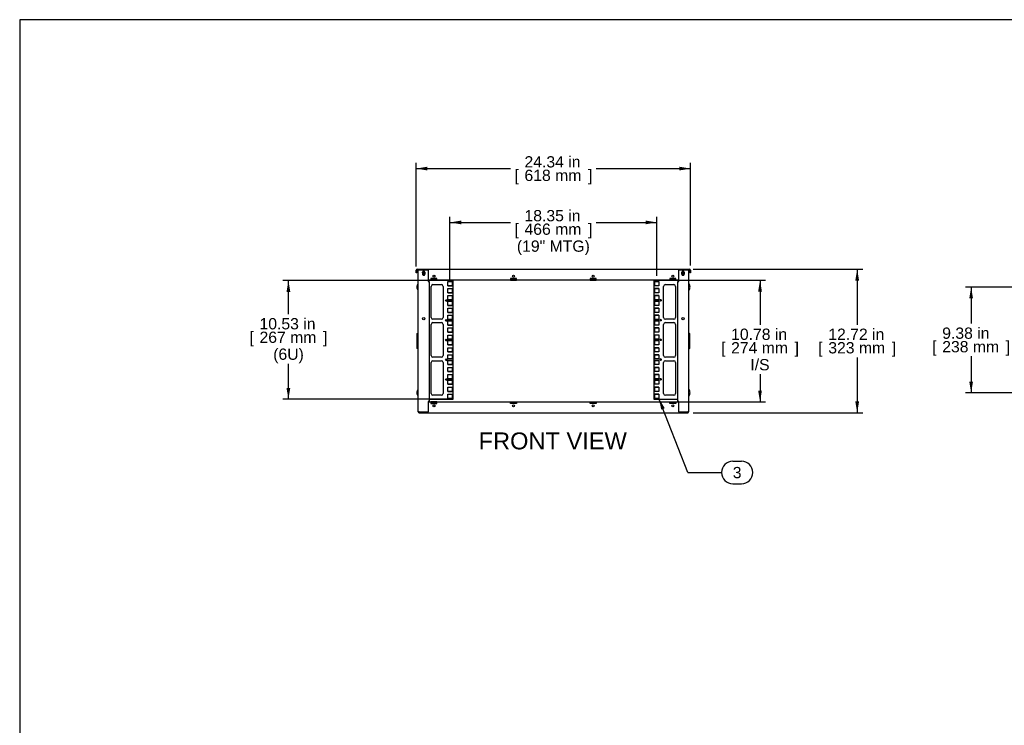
# Model space of a CAD drawing. Header units: inches. Extents: x 0 to 188, y 0 to 141.
# Tile 2 of 22: x 0 to 87, y 78 to 141. Entities that reach past the tile are written whole.
import ezdxf
from ezdxf.enums import TextEntityAlignment as Align

# ---------------------------------------------------------------- set-up
doc = ezdxf.new("R2010")
doc.units = ezdxf.units.IN
doc.header["$MEASUREMENT"] = 0
for name, color, linetype in [('COM57176-46', 7, 'Continuous'), ('COM57177-4', 7, 'Continuous'), ('COM57179-6S', 7, 'Continuous'), ('Default', 7, 'Continuous'), ('HAN13044', 7, 'Continuous'), ('SCS19417', 7, 'Continuous'), ('SCS19496', 7, 'Continuous')]:
    doc.layers.add(name, color=color, linetype=linetype)
doc.styles.add('SEACAD_Arial', font='arial.ttf')
doc.dimstyles.new('WEB', dxfattribs={"dimtxt": 1, "dimasz": 1, "dimexe": 0.5, "dimexo": 0.5, "dimgap": 0.25, "dimtad": 0, "dimtih": 1, "dimtoh": 1, "dimzin": 4, "dimdsep": 46, "dimtxsty": 'SEACAD_Arial', "dimblk1": '_SE_FILLED', "dimblk2": '_SE_FILLED', "dimsah": 1, "dimcen": 0.5, "dimadec": 0, "dimazin": 0, "dimtfac": 0.8, "dimtdec": 0, "dimtofl": 0, "dimtmove": 0, "dimatfit": 3, "dimfxl": 1, "dimtolj": 1, "dimtzin": 4, "dimarcsym": 0})

# ---------------------------------------------------------------- blocks, each defined once
blk = doc.blocks.new('SEANNOT_GROUP3')
at = {"layer": 'Default', "linetype": 'Continuous'}
blk.add_hatch(color=7, dxfattribs=at).paths.add_polyline_path([(57.323, 106.437), (56.806, 107.309), (57.012, 106.316)])
at = {"layer": 'Default', "color": 7, "linetype": 'Continuous'}
for p, q in [((63.357, 101.731), (64.14, 101.731)), ((59.357, 100.731), (62.357, 100.731)), ((63.357, 99.731), (64.14, 99.731))]:
    blk.add_line(p, q, dxfattribs=at)
blk.add_lwpolyline([(59.357, 100.731), (56.806, 107.309)], dxfattribs=at)
for centre, start, end in [((63.357, 100.731), 90, 270), ((64.14, 100.731), 270, 90)]:
    blk.add_arc(centre, 1, start, end, dxfattribs=at)
at = {"layer": 'Default', "color": 7, "linetype": 'Continuous', "style": 'SEACAD_Arial'}
blk.add_text('3', height=1, dxfattribs=at).set_placement((63.357, 101.231), align=Align.TOP_LEFT)
blk = doc.blocks.new('SE3')
at = {"layer": 'COM57176-46', "color": 7, "linetype": 'Continuous'}
for p, q in [((35.443, 106.125), (35.443, 118.689)), ((35.529, 118.689), (35.443, 118.689)), ((36.355, 118.689), (35.529, 118.689)), ((35.834, 118.438), (35.834, 118.493)), ((36.052, 118.493), (36.052, 118.438)), ((36.355, 117.689), (36.355, 118.689)), ((59.357, 118.689), (58.531, 118.689)), ((58.531, 118.689), (58.531, 117.689)), ((58.834, 118.438), (58.834, 118.493)), ((59.052, 118.493), (59.052, 118.438)), ((59.443, 118.689), (59.357, 118.689)), ((59.443, 118.689), (59.443, 106.125)), ((36.326, 117.689), (36.326, 117.689)), ((36.326, 117.689), (36.355, 117.689)), ((36.412, 117.689), (36.326, 117.689)), ((36.412, 117.689), (36.412, 107.04)), ((58.474, 117.689), (58.56, 117.689)), ((58.474, 107.04), (58.474, 117.689)), ((58.56, 117.689), (58.531, 117.689)), ((58.56, 117.689), (58.56, 117.689)), ((36.326, 107.04), (36.355, 107.04)), ((36.326, 107.04), (36.326, 107.04)), ((36.412, 107.04), (36.326, 107.04)), ((36.355, 106.125), (36.355, 107.04)), ((36.355, 107.008), (36.584, 107.008)), ((37.116, 107.008), (36.584, 107.008)), ((36.584, 107.008), (36.584, 106.922)), ((36.584, 106.951), (37.116, 106.951)), ((36.584, 106.922), (36.584, 106.868)), ((36.584, 106.868), (37.116, 106.868)), ((37.116, 107.008), (43.647, 107.008)), ((37.116, 106.922), (37.116, 107.008)), ((37.116, 106.868), (37.116, 106.922)), ((43.647, 107.008), (44.178, 107.008)), ((43.647, 106.922), (43.647, 107.008)), ((44.178, 106.951), (43.647, 106.951)), ((43.647, 106.868), (43.647, 106.922)), ((44.178, 106.868), (43.647, 106.868)), ((44.178, 107.008), (50.709, 107.008)), ((44.178, 107.008), (44.178, 106.922)), ((44.178, 106.922), (44.178, 106.868)), ((50.709, 107.008), (51.241, 107.008)), ((50.709, 106.922), (50.709, 107.008)), ((51.241, 106.951), (50.709, 106.951)), ((50.709, 106.868), (50.709, 106.922)), ((51.241, 106.868), (50.709, 106.868)), ((51.241, 107.008), (57.772, 107.008)), ((51.241, 107.008), (51.241, 106.922)), ((51.241, 106.922), (51.241, 106.868)), ((57.772, 107.008), (58.303, 107.008)), ((57.772, 106.922), (57.772, 107.008)), ((58.303, 106.951), (57.772, 106.951)), ((57.772, 106.868), (57.772, 106.922)), ((58.303, 106.868), (57.772, 106.868)), ((58.303, 107.008), (58.531, 107.008)), ((58.303, 107.008), (58.303, 106.922)), ((58.303, 106.922), (58.303, 106.868)), ((58.474, 107.04), (58.56, 107.04)), ((58.531, 107.04), (58.531, 106.125)), ((58.56, 107.04), (58.531, 107.04)), ((58.56, 107.04), (58.56, 107.04)), ((35.529, 106.125), (35.443, 106.125)), ((35.529, 106.125), (35.529, 106.039)), ((35.529, 106.125), (36.355, 106.125)), ((35.529, 106.039), (59.357, 106.039)), ((58.531, 106.125), (59.357, 106.125)), ((59.357, 106.039), (59.357, 106.125)), ((59.443, 106.125), (59.357, 106.125))]:
    blk.add_line(p, q, dxfattribs=at)
for centre, radius in [((35.943, 114.377), 0.106), ((58.943, 114.377), 0.106), ((36.85, 106.65), 0.085), ((43.912, 106.65), 0.085), ((50.975, 106.65), 0.085), ((58.037, 106.65), 0.085)]:
    blk.add_circle(centre, radius, dxfattribs=at)
for centre, radius, start, end in [((35.943, 118.493), 0.109, 0, 180), ((35.943, 118.336), 0.109, 193.3449, 346.6551), ((58.943, 118.493), 0.109, 0, 180), ((58.943, 118.336), 0.109, 193.34493, 346.65507), ((35.529, 106.125), 0.086, 180, 270), ((35.529, 106.125), 0.029, 180, 270), ((59.357, 106.125), 0.086, 270, 0), ((59.357, 106.125), 0.029, 270, 0)]:
    blk.add_arc(centre, radius, start, end, dxfattribs=at)
at = {"layer": 'COM57177-4', "color": 7, "linetype": 'Continuous'}
for p, q in [((35.271, 118.524), (35.271, 118.675)), ((35.271, 118.461), (35.271, 118.524)), ((35.328, 118.461), (35.271, 118.461)), ((35.328, 118.524), (35.328, 118.675)), ((35.328, 118.524), (35.328, 118.461)), ((35.357, 118.761), (35.493, 118.761)), ((35.357, 118.704), (35.493, 118.704)), ((35.493, 118.761), (35.539, 118.761)), ((35.539, 118.704), (35.493, 118.704)), ((35.539, 118.689), (35.539, 118.761)), ((35.539, 118.761), (59.347, 118.761)), ((37.115, 117.932), (36.584, 117.932)), ((36.584, 117.932), (36.584, 117.878)), ((37.115, 117.878), (37.115, 117.932)), ((44.178, 117.932), (43.647, 117.932)), ((43.647, 117.932), (43.647, 117.878)), ((44.178, 117.878), (44.178, 117.932)), ((51.24, 117.932), (50.709, 117.932)), ((50.709, 117.932), (50.709, 117.878)), ((51.24, 117.878), (51.24, 117.932)), ((58.303, 117.932), (57.772, 117.932)), ((57.772, 117.932), (57.772, 117.878)), ((58.303, 117.878), (58.303, 117.932)), ((59.347, 118.761), (59.347, 118.689)), ((59.347, 118.761), (59.394, 118.761)), ((59.394, 118.704), (59.347, 118.704)), ((59.394, 118.761), (59.529, 118.761)), ((59.394, 118.704), (59.529, 118.704)), ((59.558, 118.675), (59.558, 118.524)), ((59.558, 118.461), (59.558, 118.524)), ((59.615, 118.461), (59.558, 118.461)), ((59.615, 118.675), (59.615, 118.524)), ((59.615, 118.524), (59.615, 118.461)), ((36.584, 117.792), (36.355, 117.792)), ((36.584, 117.878), (36.584, 117.792)), ((37.115, 117.849), (36.584, 117.849)), ((36.584, 117.792), (37.115, 117.792)), ((37.115, 117.792), (37.115, 117.878)), ((43.647, 117.792), (37.115, 117.792)), ((43.647, 117.878), (43.647, 117.792)), ((44.178, 117.849), (43.647, 117.849)), ((43.647, 117.792), (44.178, 117.792)), ((44.178, 117.792), (44.178, 117.878)), ((50.709, 117.792), (44.178, 117.792)), ((50.709, 117.878), (50.709, 117.792)), ((51.24, 117.849), (50.709, 117.849)), ((50.709, 117.792), (51.24, 117.792)), ((51.24, 117.792), (51.24, 117.878)), ((57.772, 117.792), (51.24, 117.792)), ((57.772, 117.878), (57.772, 117.792)), ((58.303, 117.849), (57.772, 117.849)), ((57.772, 117.792), (58.303, 117.792)), ((58.303, 117.792), (58.303, 117.878)), ((58.531, 117.792), (58.303, 117.792))]:
    blk.add_line(p, q, dxfattribs=at)
for centre in [(36.85, 118.15), (43.912, 118.15), (50.975, 118.15), (58.037, 118.15)]:
    blk.add_circle(centre, 0.085, dxfattribs=at)
for centre, radius, start, end in [((35.357, 118.675), 0.086, 90, 180), ((35.357, 118.675), 0.029, 90, 180), ((59.529, 118.675), 0.086, 0, 90), ((59.529, 118.675), 0.029, 0, 90)]:
    blk.add_arc(centre, radius, start, end, dxfattribs=at)
at = {"layer": 'COM57179-6S', "color": 7, "linetype": 'Continuous'}
for p, q in [((38.538, 117.761), (36.355, 117.761)), ((36.603, 114.493), (36.603, 117.249)), ((36.76, 117.406), (37.506, 117.406)), ((37.663, 117.249), (37.663, 114.493)), ((38.081, 117.308), (38.081, 117.683)), ((38.081, 117.683), (38.456, 117.683)), ((38.081, 117.309), (38.456, 117.309)), ((38.456, 117.308), (38.081, 117.308)), ((38.081, 116.683), (38.081, 117.058)), ((38.081, 117.058), (38.456, 117.058)), ((38.456, 117.683), (38.456, 117.308)), ((38.456, 117.058), (38.456, 116.683)), ((38.538, 107.23), (38.538, 117.761)), ((58.531, 117.761), (56.348, 117.761)), ((56.348, 117.761), (56.348, 107.23)), ((56.431, 117.309), (56.431, 117.684)), ((56.431, 117.684), (56.806, 117.684)), ((56.806, 117.683), (56.431, 117.683)), ((56.806, 117.309), (56.431, 117.309)), ((56.431, 116.684), (56.431, 117.059)), ((56.431, 117.059), (56.806, 117.059)), ((56.806, 117.058), (56.431, 117.058)), ((56.806, 117.684), (56.806, 117.309)), ((56.806, 117.059), (56.806, 116.684)), ((57.223, 114.493), (57.223, 117.249)), ((57.38, 117.406), (58.126, 117.406)), ((58.283, 117.249), (58.283, 114.493)), ((38.081, 116.684), (38.456, 116.684)), ((38.456, 116.683), (38.081, 116.683)), ((38.081, 116.058), (38.081, 116.433)), ((38.081, 116.433), (38.456, 116.433)), ((38.456, 116.433), (38.456, 116.058)), ((56.806, 116.684), (56.431, 116.684)), ((56.431, 116.059), (56.431, 116.434)), ((56.431, 116.434), (56.806, 116.434)), ((56.806, 116.433), (56.431, 116.433)), ((56.806, 116.434), (56.806, 116.059)), ((38.081, 116.059), (38.456, 116.059)), ((38.456, 116.058), (38.081, 116.058)), ((38.081, 115.558), (38.081, 115.933)), ((38.081, 115.933), (38.456, 115.933)), ((38.081, 115.559), (38.456, 115.559)), ((38.456, 115.558), (38.081, 115.558)), ((38.081, 114.933), (38.081, 115.308)), ((38.081, 115.308), (38.456, 115.308)), ((38.456, 115.933), (38.456, 115.558)), ((38.456, 115.308), (38.456, 114.933)), ((56.806, 116.059), (56.431, 116.059)), ((56.431, 115.559), (56.431, 115.934)), ((56.431, 115.934), (56.806, 115.934)), ((56.806, 115.933), (56.431, 115.933)), ((56.806, 115.559), (56.431, 115.559)), ((56.431, 114.934), (56.431, 115.309)), ((56.431, 115.309), (56.806, 115.309)), ((56.806, 115.308), (56.431, 115.308)), ((56.806, 115.934), (56.806, 115.559)), ((56.806, 115.309), (56.806, 114.934)), ((38.081, 114.934), (38.456, 114.934)), ((38.456, 114.933), (38.081, 114.933)), ((38.081, 114.308), (38.081, 114.683)), ((38.081, 114.683), (38.456, 114.683)), ((38.456, 114.683), (38.456, 114.308)), ((56.806, 114.934), (56.431, 114.934)), ((56.431, 114.309), (56.431, 114.684)), ((56.431, 114.684), (56.806, 114.684)), ((56.806, 114.683), (56.431, 114.683)), ((56.806, 114.684), (56.806, 114.309)), ((36.603, 111.118), (36.603, 113.874)), ((37.506, 114.336), (36.76, 114.336)), ((36.76, 114.031), (37.506, 114.031)), ((37.663, 113.874), (37.663, 111.118)), ((38.081, 114.309), (38.456, 114.309)), ((38.456, 114.308), (38.081, 114.308)), ((38.081, 113.808), (38.081, 114.183)), ((38.081, 114.183), (38.456, 114.183)), ((38.081, 113.809), (38.456, 113.809)), ((38.456, 113.808), (38.081, 113.808)), ((38.081, 113.183), (38.081, 113.558)), ((38.081, 113.558), (38.456, 113.558)), ((38.456, 114.183), (38.456, 113.808)), ((38.456, 113.558), (38.456, 113.183)), ((56.806, 114.309), (56.431, 114.309)), ((56.431, 113.809), (56.431, 114.184)), ((56.431, 114.184), (56.806, 114.184)), ((56.806, 114.183), (56.431, 114.183)), ((56.806, 113.809), (56.431, 113.809)), ((56.431, 113.184), (56.431, 113.559)), ((56.431, 113.559), (56.806, 113.559)), ((56.806, 113.558), (56.431, 113.558)), ((56.806, 114.184), (56.806, 113.809)), ((56.806, 113.559), (56.806, 113.184)), ((57.223, 111.118), (57.223, 113.874)), ((58.126, 114.336), (57.38, 114.336)), ((57.38, 114.031), (58.126, 114.031)), ((58.283, 113.874), (58.283, 111.118)), ((38.081, 113.184), (38.456, 113.184)), ((38.456, 113.183), (38.081, 113.183)), ((38.081, 112.558), (38.081, 112.933)), ((38.081, 112.933), (38.456, 112.933)), ((38.456, 112.933), (38.456, 112.558)), ((56.806, 113.184), (56.431, 113.184)), ((56.431, 112.559), (56.431, 112.934)), ((56.431, 112.934), (56.806, 112.934)), ((56.806, 112.933), (56.431, 112.933)), ((56.806, 112.934), (56.806, 112.559)), ((38.081, 112.559), (38.456, 112.559)), ((38.456, 112.558), (38.081, 112.558)), ((38.081, 112.058), (38.081, 112.433)), ((38.081, 112.433), (38.456, 112.433)), ((38.081, 112.059), (38.456, 112.059)), ((38.456, 112.058), (38.081, 112.058)), ((38.456, 112.433), (38.456, 112.058)), ((56.806, 112.559), (56.431, 112.559)), ((56.431, 112.059), (56.431, 112.434)), ((56.431, 112.434), (56.806, 112.434)), ((56.806, 112.433), (56.431, 112.433)), ((56.806, 112.059), (56.431, 112.059)), ((56.431, 111.434), (56.431, 111.809)), ((56.431, 111.809), (56.806, 111.809)), ((56.806, 112.434), (56.806, 112.059)), ((56.806, 111.809), (56.806, 111.434)), ((37.506, 110.961), (36.76, 110.961)), ((38.081, 111.433), (38.081, 111.808)), ((38.081, 111.808), (38.456, 111.808)), ((38.081, 111.434), (38.456, 111.434)), ((38.456, 111.433), (38.081, 111.433)), ((38.081, 110.808), (38.081, 111.183)), ((38.081, 111.183), (38.456, 111.183)), ((38.456, 111.808), (38.456, 111.433)), ((38.456, 111.183), (38.456, 110.808)), ((56.806, 111.808), (56.431, 111.808)), ((56.806, 111.434), (56.431, 111.434)), ((56.431, 110.809), (56.431, 111.184)), ((56.431, 111.184), (56.806, 111.184)), ((56.806, 111.183), (56.431, 111.183)), ((56.806, 111.184), (56.806, 110.809)), ((58.126, 110.961), (57.38, 110.961)), ((36.603, 107.743), (36.603, 110.499)), ((36.76, 110.656), (37.506, 110.656)), ((37.663, 110.499), (37.663, 107.743)), ((38.081, 110.809), (38.456, 110.809)), ((38.456, 110.808), (38.081, 110.808)), ((38.081, 110.308), (38.081, 110.683)), ((38.081, 110.683), (38.456, 110.683)), ((38.081, 110.309), (38.456, 110.309)), ((38.456, 110.308), (38.081, 110.308)), ((38.456, 110.683), (38.456, 110.308)), ((56.806, 110.809), (56.431, 110.809)), ((56.431, 110.309), (56.431, 110.684)), ((56.431, 110.684), (56.806, 110.684)), ((56.806, 110.683), (56.431, 110.683)), ((56.806, 110.309), (56.431, 110.309)), ((56.806, 110.684), (56.806, 110.309)), ((57.223, 107.743), (57.223, 110.499)), ((57.38, 110.656), (58.126, 110.656)), ((58.283, 110.499), (58.283, 107.743)), ((38.081, 109.683), (38.081, 110.058)), ((38.081, 110.058), (38.456, 110.058)), ((38.081, 109.684), (38.456, 109.684)), ((38.456, 109.683), (38.081, 109.683)), ((38.081, 109.058), (38.081, 109.433)), ((38.081, 109.433), (38.456, 109.433)), ((38.456, 110.058), (38.456, 109.683)), ((38.456, 109.433), (38.456, 109.058)), ((56.431, 109.684), (56.431, 110.059)), ((56.431, 110.059), (56.806, 110.059)), ((56.806, 110.058), (56.431, 110.058)), ((56.806, 109.684), (56.431, 109.684)), ((56.431, 109.059), (56.431, 109.434)), ((56.431, 109.434), (56.806, 109.434)), ((56.806, 109.433), (56.431, 109.433)), ((56.806, 110.059), (56.806, 109.684)), ((56.806, 109.434), (56.806, 109.059)), ((38.081, 109.059), (38.456, 109.059)), ((38.456, 109.058), (38.081, 109.058)), ((38.081, 108.558), (38.081, 108.933)), ((38.081, 108.933), (38.456, 108.933)), ((38.081, 108.559), (38.456, 108.559)), ((38.456, 108.558), (38.081, 108.558)), ((38.456, 108.933), (38.456, 108.558)), ((56.806, 109.059), (56.431, 109.059)), ((56.431, 108.559), (56.431, 108.934)), ((56.431, 108.934), (56.806, 108.934)), ((56.806, 108.933), (56.431, 108.933)), ((56.806, 108.559), (56.431, 108.559)), ((56.806, 108.934), (56.806, 108.559)), ((37.506, 107.586), (36.76, 107.586)), ((38.081, 107.933), (38.081, 108.308)), ((38.081, 108.308), (38.456, 108.308)), ((38.081, 107.934), (38.456, 107.934)), ((38.456, 107.933), (38.081, 107.933)), ((38.081, 107.308), (38.081, 107.683)), ((38.081, 107.683), (38.456, 107.683)), ((38.456, 108.308), (38.456, 107.933)), ((38.456, 107.683), (38.456, 107.308)), ((56.431, 107.934), (56.431, 108.309)), ((56.431, 108.309), (56.806, 108.309)), ((56.806, 108.308), (56.431, 108.308)), ((56.806, 107.934), (56.431, 107.934)), ((56.431, 107.309), (56.431, 107.684)), ((56.431, 107.684), (56.806, 107.684)), ((56.806, 107.683), (56.431, 107.683)), ((56.806, 108.309), (56.806, 107.934)), ((56.806, 107.684), (56.806, 107.309)), ((58.126, 107.586), (57.38, 107.586)), ((36.412, 107.23), (38.538, 107.23)), ((38.081, 107.309), (38.456, 107.309)), ((38.456, 107.308), (38.081, 107.308)), ((56.348, 107.23), (58.474, 107.23)), ((56.806, 107.309), (56.431, 107.309))]:
    blk.add_line(p, q, dxfattribs=at)
for centre in [(37.941, 115.995), (56.946, 115.996), (37.941, 114.245), (56.946, 114.246), (37.941, 112.495), (56.946, 112.496), (37.941, 110.745), (56.946, 110.746), (37.941, 108.995), (56.946, 108.996)]:
    blk.add_circle(centre, 0.0625, dxfattribs=at)
for centre, radius, start, end in [((36.76, 117.249), 0.157, 90, 180), ((37.506, 117.249), 0.157, 0, 90), ((57.38, 117.249), 0.157, 90, 180), ((58.126, 117.249), 0.157, 0, 90), ((37.941, 115.996), 0.0625, 180.45842, 0), ((56.946, 115.995), 0.0625, 0.45832, 180), ((36.76, 114.493), 0.157, 180, 270), ((37.506, 114.493), 0.157, 270, 0), ((57.38, 114.493), 0.157, 180, 270), ((58.126, 114.493), 0.157, 270, 0), ((36.76, 113.874), 0.157, 90, 180), ((37.506, 113.874), 0.157, 0, 90), ((37.941, 114.246), 0.0625, 180.45836, 0), ((56.946, 114.245), 0.0625, 0.45841, 180), ((57.38, 113.874), 0.157, 90, 180), ((58.126, 113.874), 0.157, 0, 90), ((37.941, 112.496), 0.0625, 180.45832, 0), ((56.946, 112.495), 0.0625, 0.45839, 180), ((36.76, 111.118), 0.157, 180, 270), ((37.506, 111.118), 0.157, 270, 0), ((57.38, 111.118), 0.157, 180, 270), ((58.126, 111.118), 0.157, 270, 0), ((36.76, 110.499), 0.157, 90, 180), ((37.506, 110.499), 0.157, 0, 90), ((37.941, 110.746), 0.0625, 180.45835, 0), ((56.946, 110.745), 0.0625, 0.45834, 180), ((57.38, 110.499), 0.157, 90, 180), ((58.126, 110.499), 0.157, 0, 90), ((37.941, 108.996), 0.0625, 180.45834, 0), ((56.946, 108.995), 0.0625, 0.45837, 180), ((36.76, 107.743), 0.157, 180, 270), ((37.506, 107.743), 0.157, 270, 0), ((57.38, 107.743), 0.157, 180, 270), ((58.126, 107.743), 0.157, 270, 0)]:
    blk.add_arc(centre, radius, start, end, dxfattribs=at)
at = {"layer": 'HAN13044', "color": 7, "linetype": 'Continuous'}
for p, q in [((35.368, 113.068), (35.407, 113.106)), ((35.368, 111.747), (35.368, 113.068)), ((35.407, 113.106), (35.443, 113.106)), ((35.407, 113.106), (35.407, 111.708)), ((59.443, 113.106), (59.48, 113.106)), ((59.48, 111.708), (59.48, 113.106)), ((59.518, 113.068), (59.48, 113.106)), ((59.518, 113.068), (59.518, 111.747)), ((35.407, 111.708), (35.368, 111.747)), ((35.443, 111.708), (35.407, 111.708)), ((59.443, 111.708), (59.48, 111.708)), ((59.48, 111.708), (59.518, 111.747))]:
    blk.add_line(p, q, dxfattribs=at)
at = {"layer": 'SCS19417', "color": 7, "linetype": 'Continuous'}
for p, q in [((35.925, 118.404), (35.825, 118.404)), ((35.825, 118.35), (35.925, 118.35)), ((35.87, 118.363), (35.87, 118.39)), ((35.87, 118.39), (35.925, 118.39)), ((35.925, 118.363), (35.87, 118.363)), ((35.962, 118.464), (35.925, 118.464)), ((35.925, 118.464), (35.925, 118.404)), ((35.925, 118.39), (35.925, 118.404)), ((35.925, 118.35), (35.925, 118.363)), ((35.925, 118.35), (35.925, 118.289)), ((35.925, 118.289), (35.962, 118.289)), ((35.962, 118.404), (35.962, 118.464)), ((36.062, 118.404), (35.962, 118.404)), ((35.962, 118.404), (35.962, 118.39)), ((35.962, 118.39), (36.016, 118.39)), ((36.016, 118.363), (35.962, 118.363)), ((35.962, 118.363), (35.962, 118.35)), ((35.962, 118.35), (36.062, 118.35)), ((35.962, 118.289), (35.962, 118.35)), ((36.016, 118.39), (36.016, 118.363)), ((58.925, 118.404), (58.825, 118.404)), ((58.825, 118.35), (58.925, 118.35)), ((58.87, 118.363), (58.87, 118.39)), ((58.87, 118.39), (58.925, 118.39)), ((58.925, 118.363), (58.87, 118.363)), ((58.962, 118.464), (58.925, 118.464)), ((58.925, 118.464), (58.925, 118.404)), ((58.925, 118.39), (58.925, 118.404)), ((58.925, 118.35), (58.925, 118.363)), ((58.925, 118.35), (58.925, 118.289)), ((58.925, 118.289), (58.962, 118.289)), ((58.962, 118.404), (58.962, 118.464)), ((59.062, 118.404), (58.962, 118.404)), ((58.962, 118.404), (58.962, 118.39)), ((58.962, 118.39), (59.016, 118.39)), ((59.016, 118.363), (58.962, 118.363)), ((58.962, 118.363), (58.962, 118.35)), ((58.962, 118.35), (59.062, 118.35)), ((58.962, 118.289), (58.962, 118.35)), ((59.016, 118.39), (59.016, 118.363))]:
    blk.add_line(p, q, dxfattribs=at)
for centre, start, end in [((35.943, 118.377), 167.5258, 192.4742), ((35.943, 118.377), 12.4742, 167.5258), ((35.943, 118.377), 192.4742, 347.5258), ((35.943, 118.377), 347.5258, 12.4742), ((58.943, 118.377), 167.5258, 192.4742), ((58.943, 118.377), 12.4742, 167.5258), ((58.943, 118.377), 192.4742, 347.5258), ((58.943, 118.377), 347.5258, 12.4742)]:
    blk.add_arc(centre, 0.125, start, end, dxfattribs=at)
at = {"layer": 'SCS19496', "color": 7, "linetype": 'Continuous'}
for p, q in [((35.433, 117.473), (35.421, 117.473)), ((59.466, 117.473), (59.453, 117.473)), ((35.421, 116.893), (35.433, 116.893)), ((59.453, 116.893), (59.466, 116.893)), ((35.433, 108.098), (35.421, 108.098)), ((35.421, 107.518), (35.433, 107.518)), ((59.466, 108.098), (59.453, 108.098)), ((59.453, 107.518), (59.466, 107.518))]:
    blk.add_line(p, q, dxfattribs=at)
for centre, radius, start, end in [((35.852, 117.166), 0.534, 145.36451, 178.11094), ((35.852, 117.201), 0.534, 181.88906, 214.63549), ((35.421, 117.463), 0.01, 90, 145.36451), ((35.433, 117.463), 0.01, 0, 90), ((59.453, 117.463), 0.01, 90, 180), ((59.466, 117.463), 0.01, 34.63549, 90), ((59.035, 117.166), 0.534, 1.88906, 34.63549), ((59.035, 117.201), 0.534, 325.36451, 358.11094), ((35.421, 116.903), 0.01, 214.63549, 270), ((35.433, 116.903), 0.01, 270, 0), ((59.453, 116.903), 0.01, 180, 270), ((59.466, 116.903), 0.01, 270, 325.36451), ((35.852, 107.791), 0.534, 145.36451, 178.11094), ((35.852, 107.826), 0.534, 181.88906, 214.63549), ((35.421, 108.088), 0.01, 90, 145.36451), ((35.421, 107.528), 0.01, 214.63549, 270), ((35.433, 108.088), 0.01, 0, 90), ((35.433, 107.528), 0.01, 270, 0), ((59.453, 108.088), 0.01, 90, 180), ((59.453, 107.528), 0.01, 180, 270), ((59.466, 108.088), 0.01, 34.63549, 90), ((59.466, 107.528), 0.01, 270, 325.36451), ((59.035, 107.791), 0.534, 1.88906, 34.63549), ((59.035, 107.826), 0.534, 325.36451, 358.11094)]:
    blk.add_arc(centre, radius, start, end, dxfattribs=at)
blk = doc.blocks.new('DMBLK183')
at = {"layer": 'Default', "linetype": 'Continuous', "transparency": 16777216}
for points in [[(84.336, 116.183), (84.67, 116.183), (84.503, 117.183)], [(84.336, 108.808), (84.503, 107.808), (84.67, 108.808)]]:
    blk.add_hatch(color=7, dxfattribs=at).paths.add_polyline_path(points)
at = {"layer": 'Default', "color": 7, "linetype": 'Continuous', "transparency": 16777216}
for p, q in [((98.185, 117.183), (84.003, 117.183)), ((84.503, 117.183), (84.503, 113.946)), ((84.503, 111.046), (84.503, 107.808)), ((98.185, 107.808), (84.003, 107.808))]:
    blk.add_line(p, q, dxfattribs=at)
at = {"layer": 'Default', "color": 7, "linetype": 'Continuous', "transparency": 16777216, "style": 'SEACAD_Arial'}
for s, p in [('9.38 in', (81.938, 113.596)), ('[', (81.047, 112.396)), ('238 mm', (81.938, 112.396)), (']', (87.568, 112.396))]:
    blk.add_text(s, height=1, dxfattribs=at).set_placement(p, align=Align.TOP_LEFT)
blk = doc.blocks.new('_SE_FILLED')
at = {"color": 0}
blk.add_line((0, 0), (-1, 0), dxfattribs=at)
blk.add_solid([(0, 0), (-1, -0.1665), (-1, 0.1665), (0, 0)], dxfattribs=at)
blk = doc.blocks.new('DMBLK185')
at = {"layer": 'Default', "linetype": 'Continuous', "transparency": 16777216}
for points in [[(23.768, 116.761), (24.102, 116.761), (23.935, 117.761)], [(23.768, 108.23), (23.935, 107.23), (24.102, 108.23)]]:
    blk.add_hatch(color=7, dxfattribs=at).paths.add_polyline_path(points)
at = {"layer": 'Default', "color": 7, "linetype": 'Continuous', "transparency": 16777216}
for p, q in [((38.038, 117.761), (23.435, 117.761)), ((23.935, 114.782), (23.935, 117.761)), ((23.935, 107.23), (23.935, 110.382)), ((38.038, 107.23), (23.435, 107.23))]:
    blk.add_line(p, q, dxfattribs=at)
at = {"layer": 'Default', "color": 7, "linetype": 'Continuous', "transparency": 16777216, "style": 'SEACAD_Arial'}
for s, p in [('10.53 in', (21.37, 114.432)), ('[', (20.478, 113.232)), ('267 mm', (21.37, 113.232)), (']', (27, 113.232)), ('(6U)', (22.587, 111.732))]:
    blk.add_text(s, height=1, dxfattribs=at).set_placement(p, align=Align.TOP_LEFT)
blk = doc.blocks.new('DMBLK186')
at = {"layer": 'Default', "linetype": 'Continuous', "transparency": 16777216}
for points in [[(39.268, 123.086), (38.268, 122.919), (39.268, 122.753)], [(55.618, 123.086), (55.618, 122.753), (56.618, 122.919)]]:
    blk.add_hatch(color=7, dxfattribs=at).paths.add_polyline_path(points)
at = {"layer": 'Default', "color": 7, "linetype": 'Continuous', "transparency": 16777216}
for p, q in [((38.268, 117.809), (38.268, 123.419)), ((56.618, 118.183), (56.618, 123.419)), ((38.268, 122.919), (43.637, 122.919)), ((51.25, 122.919), (56.618, 122.919))]:
    blk.add_line(p, q, dxfattribs=at)
at = {"layer": 'Default', "color": 7, "linetype": 'Continuous', "transparency": 16777216, "style": 'SEACAD_Arial'}
for s, p in [('18.35 in', (44.878, 124.019)), ('[', (43.987, 122.819)), ('466 mm', (44.878, 122.819)), (']', (50.509, 122.819)), ('(19" MTG)', (44.204, 121.319))]:
    blk.add_text(s, height=1, dxfattribs=at).set_placement(p, align=Align.TOP_LEFT)
blk = doc.blocks.new('DMBLK187')
at = {"layer": 'Default', "linetype": 'Continuous', "transparency": 16777216}
for points in [[(36.271, 127.861), (35.271, 127.694), (36.271, 127.528)], [(58.615, 127.861), (58.615, 127.528), (59.615, 127.694)]]:
    blk.add_hatch(color=7, dxfattribs=at).paths.add_polyline_path(points)
at = {"layer": 'Default', "color": 7, "linetype": 'Continuous', "transparency": 16777216}
for p, q in [((35.271, 119.024), (35.271, 128.194)), ((35.271, 127.694), (43.637, 127.694)), ((51.25, 127.694), (59.615, 127.694)), ((59.615, 119.1), (59.615, 128.194))]:
    blk.add_line(p, q, dxfattribs=at)
at = {"layer": 'Default', "color": 7, "linetype": 'Continuous', "transparency": 16777216, "style": 'SEACAD_Arial'}
for s, p in [('24.34 in', (44.878, 128.794)), ('[', (43.987, 127.594)), ('618 mm', (44.878, 127.594)), (']', (50.509, 127.594))]:
    blk.add_text(s, height=1, dxfattribs=at).set_placement(p, align=Align.TOP_LEFT)
blk = doc.blocks.new('DMBLK188')
at = {"layer": 'Default', "linetype": 'Continuous', "transparency": 16777216}
for points in [[(65.941, 116.792), (65.774, 117.792), (65.608, 116.792)], [(65.941, 108.008), (65.608, 108.008), (65.774, 107.008)]]:
    blk.add_hatch(color=7, dxfattribs=at).paths.add_polyline_path(points)
at = {"layer": 'Default', "color": 7, "linetype": 'Continuous', "transparency": 16777216}
for p, q in [((58.272, 117.792), (66.274, 117.792)), ((65.774, 117.792), (65.774, 113.85)), ((65.774, 109.45), (65.774, 107.008)), ((58.272, 107.008), (66.274, 107.008))]:
    blk.add_line(p, q, dxfattribs=at)
at = {"layer": 'Default', "color": 7, "linetype": 'Continuous', "transparency": 16777216, "style": 'SEACAD_Arial'}
for s, p in [('10.78 in', (63.209, 113.5)), ('[', (62.318, 112.3)), ('274 mm', (63.209, 112.3)), (']', (68.84, 112.3)), ('I/S', (64.916, 110.8))]:
    blk.add_text(s, height=1, dxfattribs=at).set_placement(p, align=Align.TOP_LEFT)
blk = doc.blocks.new('DMBLK189')
at = {"layer": 'Default', "linetype": 'Continuous', "transparency": 16777216}
for points in [[(74.562, 117.761), (74.395, 118.761), (74.228, 117.761)], [(74.562, 107.039), (74.228, 107.039), (74.395, 106.039)]]:
    blk.add_hatch(color=7, dxfattribs=at).paths.add_polyline_path(points)
at = {"layer": 'Default', "color": 7, "linetype": 'Continuous', "transparency": 16777216}
for p, q in [((59.847, 118.761), (74.895, 118.761)), ((74.395, 118.761), (74.395, 113.85)), ((74.395, 110.95), (74.395, 106.039)), ((59.857, 106.039), (74.895, 106.039))]:
    blk.add_line(p, q, dxfattribs=at)
at = {"layer": 'Default', "color": 7, "linetype": 'Continuous', "transparency": 16777216, "style": 'SEACAD_Arial'}
for s, p in [('12.72 in', (71.83, 113.5)), ('[', (70.939, 112.3)), ('323 mm', (71.83, 112.3)), (']', (77.46, 112.3))]:
    blk.add_text(s, height=1, dxfattribs=at).set_placement(p, align=Align.TOP_LEFT)

msp = doc.modelspace()

# ---------------------------------------------------------------- linework, layer by layer
at = {"layer": 'Default', "color": 7, "linetype": 'Continuous'}
for p, q in [((187.896, 140.903), (0.095, 140.903)), ((0.096, 140.903), (0.096, 0.103))]:
    msp.add_line(p, q, dxfattribs=at)

# ---------------------------------------------------------------- block references
at = {"layer": 'Default'}
for name in ['SE3', 'SEANNOT_GROUP3']:
    msp.add_blockref(name, (0, 0), dxfattribs=at)

# ---------------------------------------------------------------- texts
at = {"layer": 'Default', "color": 7, "linetype": 'Continuous', "style": 'SEACAD_Arial'}
msp.add_text('FRONT VIEW', height=1.5, dxfattribs=at).set_placement((40.808, 104.289), align=Align.TOP_LEFT)

# ---------------------------------------------------------------- dimensions: what is measured, and where the dimension line sits
at = {"layer": 'Default', "color": 7, "linetype": 'Continuous'}
for base, p1, p2, angle, text, picture, middle in [((35.271, 127.694), (35.271, 118.524), (59.615, 118.6), 0.17828, '\\A1;<>', 'DMBLK187', (47.443, 127.694)), ((74.395, 118.761), (59.347, 118.761), (59.357, 106.039), 270.04504, '\\A1;<>', 'DMBLK189', (74.395, 112.4)), ((23.935, 107.23), (38.538, 107.23), (38.538, 117.761), 90, '\\A1;<>\\P(6U)', 'DMBLK185', (23.935, 113.332)), ((65.774, 117.792), (57.772, 117.792), (57.772, 107.008), 270.00133, '\\A1;<>\\PI/S', 'DMBLK188', (65.774, 112.4)), ((84.503116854, 117.183127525), (98.685388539, 117.183127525), (98.685388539, 107.808127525), 270, '\\A1;<>', 'DMBLK183', (84.503116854, 112.495627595))]:
    dim = msp.add_linear_dim(base=base, p1=p1, p2=p2, angle=angle, text=text, dimstyle='WEB', override={"dimpost": '\\X'}, dxfattribs=at)
    dim.commit()
    dim.dimension.update_dxf_attribs({"geometry": picture, "text_midpoint": middle, "dimtype": 161})
dim = msp.add_linear_dim(base=(56.618, 122.919), p1=(38.268, 117.309), p2=(56.618, 117.683), text='\\A1;<>\\P(19" MTG)', dimstyle='WEB', override={"dimpost": '\\X'}, dxfattribs=at)
dim.commit()
dim.dimension.update_dxf_attribs({"geometry": 'DMBLK186', "text_midpoint": (47.443, 122.919), "dimtype": 160})

doc.saveas('drawing.dxf')
